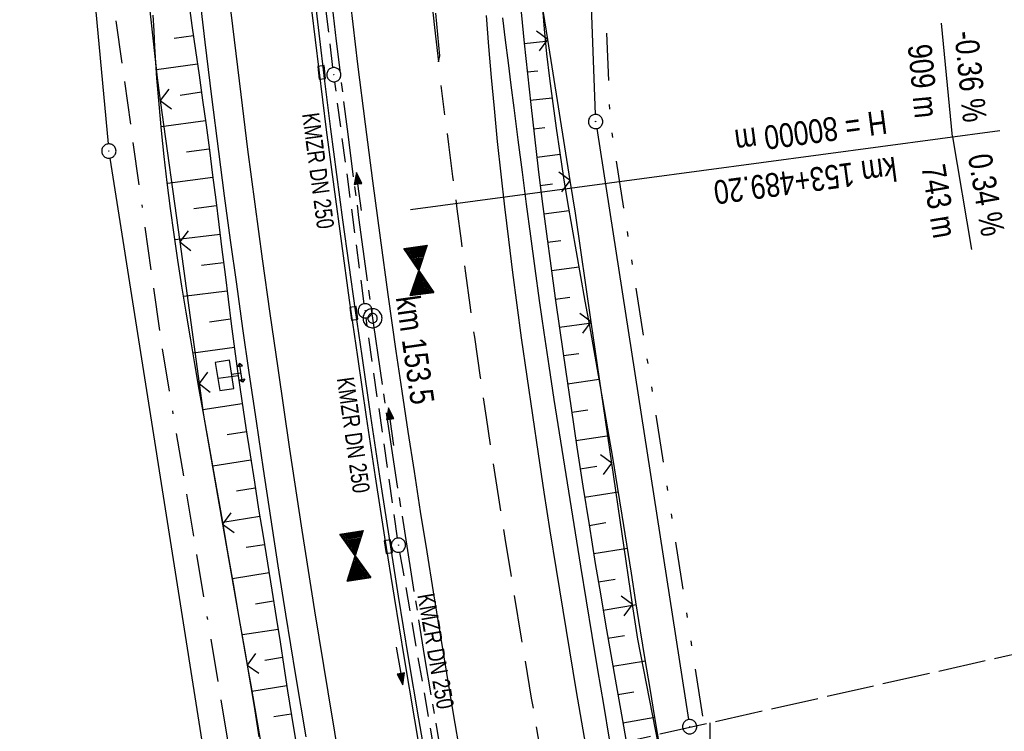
# Model space of a CAD drawing. Extents: x 510526 to 513920, y 467229 to 478797.
# Tile 123 of 256: x 510828 to 510931, y 471911 to 471986. Entities that reach past the tile are written whole.
import ezdxf

# ---------------------------------------------------------------- set-up
doc = ezdxf.new("R2010")
doc.units = 0
doc.header["$LTSCALE"] = 10
doc.header["$MEASUREMENT"] = 0
for name, pattern in [('ACAD_ISO16W100', [73, 15, -6.5, 15, -6.5, 15, -7, 1, -7]), ('ACHSE', [5.5, 4, -0.5, 0.5, -0.5]), ('LT00', [0]), ('LT05', [0.7, 0.5, -0.2]), ('LT09', [0.54, 0.2, -0.1, 0.02, -0.1, 0.02, -0.1]), ('LT14', [0.6, 0.5, -0.1]), ('STRICHLINIE2', [0.375, 0.25, -0.125])]:
    doc.linetypes.add(name, pattern=pattern)
doc.layers.get('0').update_dxf_attribs({"linetype": 'LT00'})
for name, color, linetype in [('-AX-020', 250, 'ACHSE'), ('-GRA-20O', 20, 'LT00'), ('-Halt-Pfeil', 4, 'LT00'), ('-Haltung', 182, 'STRICHLINIE2'), ('-Haltungsbeschriftung', 182, 'LT00'), ('-HTP-20O', 11, 'LT00'), ('-HTP-20W', 11, 'LT00'), ('-ST-20-1', 250, 'LT00'), ('-ST-20-5', 250, 'LT00'), ('BAB-KABEL', 220, 'ACAD_ISO16W100'), ('DFK_AB_L', 21, 'LT00'), ('DFK_AB_P', 7, 'LT00'), ('GEMARKUNGSGRENZE', 3, 'LT09'), ('V94_AFBR_BAB', 250, 'LT00'), ('V94_BOESCH', 250, 'LT00'), ('V94_BOSCHUNG', 250, 'LT00'), ('V94_KA_PRUF', 182, 'LT00'), ('V94_LD_MARK', 250, 'LT00'), ('V94_LG_MARK', 250, 'LT05'), ('V94_RINNE', 182, 'LT00'), ('V94_SINKK', 182, 'LT00'), ('V94_STROM', 80, 'LT00'), ('V94_ZAUN', 40, 'LT00'), ('V95_RASTER', 250, 'LT00')]:
    doc.layers.add(name, color=color, linetype=linetype)
doc.layers.add('-BLATT_95-RAND', color=7, linetype='LT14', plot=False)
doc.styles.add('Arial Fett', font='txt', dxfattribs={"width": 0.8})
doc.styles.add('Beschrift', font='ARIAL.TTF')
doc.styles.add('Haltungsbeschriftung', font='ARIAL.TTF', dxfattribs={"width": 0.75})

# ---------------------------------------------------------------- blocks, each defined once
blk = doc.blocks.new('SYMB0003')
at = {"color": 0, "linetype": 'ByBlock'}
for p, q in [((-0.015712, 0), (0.010166, 0.012015)), ((0, -0.021257), (-0.015712, 0)), ((0.010166, 0.012015), (0, -0.021257))]:
    blk.add_line(p, q, dxfattribs=at)
for points in [[(-0.031395, 0.499013), (-0.093691, 0.491144), (-0.154509, 0.475528), (-0.21289, 0.452414), (-0.267913, 0.422164), (-0.318712, 0.385257), (-0.364484, 0.342274), (-0.404509, 0.293893), (-0.438154, 0.240877), (-0.464888, 0.184062), (-0.484292, 0.124345), (-0.496058, 0.062667), (-0.5, 0)], [(-0.5, 0), (-0.496058, -0.062667), (-0.484292, -0.124345), (-0.464888, -0.184062), (-0.438154, -0.240877), (-0.404509, -0.293893), (-0.364485, -0.342274), (-0.318712, -0.385257), (-0.267914, -0.422164), (-0.21289, -0.452414), (-0.154509, -0.475529), (-0.093691, -0.491144), (-0.031395, -0.499014), (0.031395, -0.499014)], [(0.5, 0), (0.496057, 0.062667), (0.484292, 0.124345), (0.464888, 0.184062), (0.438153, 0.240877), (0.404509, 0.293893), (0.364484, 0.342274), (0.318712, 0.385257), (0.267913, 0.422164), (0.21289, 0.452414), (0.154509, 0.475528), (0.093691, 0.491144), (0.031395, 0.499013), (-0.031395, 0.499013)], [(0.031395, -0.499014), (0.093691, -0.491144), (0.154509, -0.475529), (0.21289, -0.452414), (0.267914, -0.422164), (0.318712, -0.385257), (0.364485, -0.342274), (0.404509, -0.293893), (0.438154, -0.240877), (0.464889, -0.184062), (0.484292, -0.124345), (0.496058, -0.062667), (0.5, 0)]]:
    blk.add_lwpolyline(points, dxfattribs=at)
blk = doc.blocks.new('SYMB0002')
at = {"color": 0, "linetype": 'ByBlock'}
for points in [[(-0.031395, 0.499013), (-0.093691, 0.491144), (-0.154509, 0.475528), (-0.21289, 0.452414), (-0.267913, 0.422164), (-0.318712, 0.385257), (-0.364484, 0.342274), (-0.404509, 0.293893), (-0.438154, 0.240877), (-0.464888, 0.184062), (-0.484292, 0.124345), (-0.496058, 0.062667), (-0.5, 0)], [(-0.5, 0), (-0.496058, -0.062667), (-0.484292, -0.124345), (-0.464888, -0.184062), (-0.438154, -0.240877), (-0.404509, -0.293893), (-0.364485, -0.342274), (-0.318712, -0.385257), (-0.267914, -0.422164), (-0.21289, -0.452414), (-0.154509, -0.475529), (-0.093691, -0.491144), (-0.031395, -0.499014), (0.031395, -0.499014)], [(0.5, 0), (0.496057, 0.062667), (0.484292, 0.124345), (0.464888, 0.184062), (0.438153, 0.240877), (0.404509, 0.293893), (0.364484, 0.342274), (0.318712, 0.385257), (0.267913, 0.422164), (0.21289, 0.452414), (0.154509, 0.475528), (0.093691, 0.491144), (0.031395, 0.499013), (-0.031395, 0.499013)], [(0.031395, -0.499014), (0.093691, -0.491144), (0.154509, -0.475529), (0.21289, -0.452414), (0.267914, -0.422164), (0.318712, -0.385257), (0.364485, -0.342274), (0.404509, -0.293893), (0.438154, -0.240877), (0.464889, -0.184062), (0.484292, -0.124345), (0.496058, -0.062667), (0.5, 0)]]:
    blk.add_lwpolyline(points, dxfattribs=at)
blk = doc.blocks.new('SYMB0702')
at = {"color": 0, "linetype": 'ByBlock'}
for p, q in [((0.1, 0.175), (-0.1, 0.175)), ((0, 0.075), (0, 0.175)), ((0.071716, 0.203284), (0.071716, 0.146716))]:
    blk.add_line(p, q, dxfattribs=at)
for points in [[(-0.071716, 0.203284), (-0.1, 0.175), (-0.071716, 0.146716), (-0.071716, 0.203284)], [(0.071716, 0.203284), (0.1, 0.175), (0.071716, 0.146716)], [(0.15, 0.075), (-0.15, 0.075), (-0.15, -0.075), (0.15, -0.075), (0.15, 0.075)]]:
    blk.add_lwpolyline(points, dxfattribs=at)
blk = doc.blocks.new('SYMB0024')
at = {"color": 0, "linetype": 'ByBlock'}
for p, q in [((-0.5, 0.5), (0, 0)), ((0, 0), (0.5, 0.5))]:
    blk.add_line(p, q, dxfattribs=at)
blk = doc.blocks.new('SYMB0652')
at = {"color": 0, "linetype": 'ByBlock'}
blk.add_lwpolyline([(-0.15, -0.075), (0.15, -0.075), (0.15, 0.075), (-0.15, 0.075), (-0.15, -0.075)], dxfattribs=at)
blk = doc.blocks.new('SYMB0072')
at = {"color": 0, "linetype": 'ByBlock'}
for p, q in [((-0.5, -0.25), (-0.5, 0.25)), ((-0.5, 0.25), (0, 0)), ((-0.5, -0.25), (-0.5, 0.25)), ((-0.48, -0.24), (-0.48, 0.24)), ((-0.46, -0.23), (-0.46, 0.23)), ((-0.44, -0.22), (-0.44, 0.22)), ((-0.42, -0.21), (-0.42, 0.21)), ((0.42, -0.21), (0.42, 0.21)), ((0.44, -0.22), (0.44, 0.22)), ((0.46, -0.23), (0.46, 0.23)), ((0.48, -0.24), (0.48, 0.24)), ((0.5, -0.25), (0.5, 0.25)), ((0, 0), (-0.5, -0.25)), ((-0.4, -0.2), (-0.4, 0.2)), ((-0.38, -0.19), (-0.38, 0.19)), ((-0.36, -0.18), (-0.36, 0.18)), ((-0.34, -0.17), (-0.34, 0.17)), ((-0.32, -0.16), (-0.32, 0.16)), ((-0.3, -0.15), (-0.3, 0.15)), ((-0.28, -0.14), (-0.28, 0.14)), ((-0.26, -0.13), (-0.26, 0.13)), ((-0.24, -0.12), (-0.24, 0.12)), ((-0.22, -0.11), (-0.22, 0.11)), ((-0.2, -0.1), (-0.2, 0.1)), ((-0.18, -0.09), (-0.18, 0.09)), ((-0.16, -0.08), (-0.16, 0.08)), ((-0.14, -0.07), (-0.14, 0.07)), ((-0.12, -0.06), (-0.12, 0.06)), ((-0.1, -0.05), (-0.1, 0.05)), ((-0.08, -0.04), (-0.08, 0.04)), ((-0.06, -0.03), (-0.06, 0.03)), ((-0.04, -0.02), (-0.04, 0.02)), ((-0.02, -0.01), (-0.02, 0.01)), ((0.02, -0.01), (0.02, 0.01)), ((0.04, -0.02), (0.04, 0.02)), ((0.06, -0.03), (0.06, 0.03)), ((0.08, -0.04), (0.08, 0.04)), ((0.1, -0.05), (0.1, 0.05)), ((0.12, -0.06), (0.12, 0.06)), ((0.14, -0.07), (0.14, 0.07)), ((0.16, -0.08), (0.16, 0.08)), ((0.18, -0.09), (0.18, 0.09)), ((0.2, -0.1), (0.2, 0.1)), ((0.22, -0.11), (0.22, 0.11)), ((0.24, -0.12), (0.24, 0.12)), ((0.26, -0.13), (0.26, 0.13)), ((0.28, -0.14), (0.28, 0.14)), ((0.3, -0.15), (0.3, 0.15)), ((0.32, -0.16), (0.32, 0.16)), ((0.34, -0.17), (0.34, 0.17)), ((0.36, -0.18), (0.36, 0.18)), ((0.38, -0.19), (0.38, 0.19)), ((0.4, -0.2), (0.4, 0.2))]:
    blk.add_line(p, q, dxfattribs=at)
blk.add_lwpolyline([(0, 0), (0.5, 0.25), (0.5, -0.25), (0, 0)], dxfattribs=at)
blk = doc.blocks.new('SYMB0070')
at = {"color": 0, "linetype": 'ByBlock'}
for p, q in [((-0.5, 0), (0.2, 0)), ((0.5, 0), (0.2, 0.1)), ((0.2, 0.1), (0.2, 0)), ((0.468, 0), (0.21, 0.086)), ((0.21, 0.086), (0.21, -0.086)), ((0.21, -0.086), (0.468, 0)), ((0.22, -0.072), (0.437, 0)), ((0.23, -0.058), (0.405, 0)), ((0.24, -0.045), (0.374, 0)), ((0.342, 0), (0.25, 0.031)), ((0.25, 0.031), (0.25, -0.031)), ((0.25, -0.031), (0.342, 0)), ((0.26, -0.017), (0.31, 0)), ((0.27, -0.003), (0.279, 0))]:
    blk.add_line(p, q, dxfattribs=at)
for points in [[(0.2, 0), (0.2, -0.1), (0.5, 0)], [(0.437, 0), (0.22, 0.072), (0.22, -0.072)], [(0.405, 0), (0.23, 0.058), (0.23, -0.058)], [(0.374, 0), (0.24, 0.045), (0.24, -0.045)], [(0.31, 0), (0.26, 0.017), (0.26, -0.017)], [(0.279, 0), (0.27, 0.003), (0.27, -0.003)]]:
    blk.add_lwpolyline(points, dxfattribs=at)

msp = doc.modelspace()

# ---------------------------------------------------------------- linework, layer by layer
at = {"layer": '-AX-020', "ltscale": 0.2, "flags": 128}
msp.add_lwpolyline([(513881.72, 478796.97), (513877.87, 478787.35), (513870.37, 478768.8), (513862.79, 478750.28), (513855.14, 478731.79), (513847.41, 478713.32), (513839.61, 478694.89), (513831.74, 478676.49), (513823.79, 478658.13), (513815.77, 478639.79), (513807.68, 478621.49), (513799.51, 478603.22), (513791.27, 478584.98), (513782.96, 478566.77), (513774.58, 478548.6), (513766.12, 478530.46), (513757.59, 478512.36), (513748.99, 478494.29), (513740.31, 478476.25), (513731.57, 478458.25), (513722.75, 478440.29), (513713.86, 478422.36), (513704.9, 478404.46), (513695.86, 478386.6), (513686.76, 478368.78), (513677.58, 478351), (513668.34, 478333.25), (513659.02, 478315.54), (513649.63, 478297.86), (513640.17, 478280.23), (513630.64, 478262.63), (513621.04, 478245.07), (513611.37, 478227.54), (513601.63, 478210.06), (513591.82, 478192.62), (513586.74, 478183.65), (513576.83, 478166.26), (513566.85, 478148.92), (513556.8, 478131.61), (513546.69, 478114.34), (513536.51, 478097.1), (513526.28, 478079.91), (513515.99, 478062.74), (513505.64, 478045.61), (513495.23, 478028.52), (513484.78, 478011.45), (513474.27, 477994.42), (513463.71, 477977.42), (513453.11, 477960.45), (513442.46, 477943.5), (513431.76, 477926.59), (513421.03, 477909.7), (513410.25, 477892.84), (513399.43, 477876), (513388.58, 477859.18), (513377.69, 477842.39), (513366.77, 477825.62), (513355.82, 477808.87), (513344.83, 477792.14), (513333.82, 477775.43), (513322.78, 477758.74), (513311.72, 477742.06), (513300.63, 477725.4), (513289.52, 477708.75), (513278.39, 477692.12), (513267.24, 477675.5), (513256.08, 477658.89), (513244.9, 477642.29), (513233.71, 477625.7), (513222.5, 477609.12), (513211.29, 477592.54), (513200.07, 477575.97), (513188.84, 477559.41), (513177.6, 477542.84), (513166.37, 477526.28), (513154.8, 477509.24), (513142.5, 477491.11), (513130.2, 477472.99), (513117.9, 477454.86), (513105.61, 477436.73), (513093.33, 477418.59), (513081.06, 477400.44), (513068.81, 477382.28), (513056.57, 477364.12), (513044.34, 477345.94), (513032.14, 477327.75), (513019.96, 477309.55), (513007.8, 477291.33), (512995.67, 477273.09), (512983.57, 477254.83), (512971.49, 477236.55), (512959.45, 477218.25), (512947.45, 477199.93), (512935.48, 477181.58), (512923.55, 477163.21), (512911.66, 477144.81), (512899.82, 477126.38), (512888.03, 477107.93), (512876.28, 477089.44), (512864.58, 477070.92), (512852.94, 477052.36), (512841.35, 477033.77), (512829.82, 477015.15), (512818.35, 476996.49), (512806.94, 476977.79), (512795.6, 476959.05), (512789.64, 476949.14), (512778.41, 476930.34), (512767.24, 476911.5), (512756.13, 476892.61), (512745.1, 476873.69), (512734.14, 476854.72), (512723.25, 476835.72), (512712.42, 476816.68), (512701.67, 476797.59), (512690.98, 476778.47), (512680.37, 476759.31), (512669.82, 476740.11), (512659.35, 476720.87), (512648.95, 476701.6), (512638.61, 476682.28), (512628.35, 476662.93), (512618.16, 476643.54), (512608.04, 476624.11), (512597.99, 476604.65), (512588.01, 476585.15), (512578.1, 476565.61), (512568.26, 476546.04), (512558.5, 476526.43), (512548.8, 476506.79), (512539.18, 476487.11), (512529.63, 476467.4), (512520.15, 476447.65), (512510.75, 476427.87), (512501.42, 476408.05), (512492.16, 476388.2), (512482.97, 476368.31), (512473.85, 476348.4), (512464.81, 476328.44), (512455.84, 476308.46), (512446.94, 476288.44), (512438.12, 476268.39), (512429.37, 476248.31), (512420.69, 476228.2), (512412.09, 476208.05), (512403.56, 476187.88), (512395.11, 476167.67), (512386.72, 476147.43), (512378.42, 476127.17), (512370.18, 476106.87), (512362.02, 476086.54), (512353.94, 476066.18), (512345.92, 476045.79), (512337.99, 476025.38), (512330.13, 476004.93), (512322.34, 475984.46), (512314.63, 475963.96), (512306.99, 475943.43), (512299.43, 475922.87), (512291.94, 475902.28), (512284.53, 475881.67), (512277.19, 475861.03), (512269.93, 475840.36), (512262.74, 475819.67), (512255.63, 475798.95), (512248.6, 475778.21), (512241.64, 475757.44), (512234.76, 475736.64), (512227.95, 475715.82), (512221.22, 475694.97), (512214.57, 475674.11), (512207.99, 475653.21), (512201.49, 475632.29), (512200.13, 475627.89), (512194.28, 475608.79), (512188.5, 475589.67), (512182.78, 475570.54), (512177.14, 475551.38), (512171.56, 475532.2), (512166.05, 475513.01), (512160.62, 475493.79), (512155.26, 475474.55), (512149.97, 475455.29), (512148.09, 475448.36), (512142.91, 475429.07), (512137.8, 475409.77), (512132.78, 475390.44), (512127.83, 475371.09), (512122.96, 475351.72), (512118.16, 475332.33), (512113.45, 475312.92), (512108.81, 475293.5), (512104.25, 475274.06), (512099.76, 475254.59), (512095.36, 475235.11), (512091.03, 475215.62), (512086.78, 475196.1), (512082.61, 475176.57), (512078.52, 475157.02), (512074.51, 475137.46), (512070.57, 475117.88), (512066.72, 475098.28), (512063.24, 475080.25), (512059.53, 475060.62), (512055.9, 475040.98), (512052.34, 475021.33), (512048.86, 475001.67), (512045.44, 474981.99), (512042.08, 474962.3), (512038.79, 474942.6), (512035.56, 474922.89), (512032.39, 474903.18), (512029.27, 474883.45), (512026.2, 474863.71), (512023.18, 474843.97), (512020.21, 474824.22), (512017.28, 474804.47), (512014.39, 474784.7), (512011.54, 474764.94), (512008.73, 474745.16), (512005.95, 474725.39), (512003.2, 474705.61), (512000.47, 474685.82), (511997.78, 474666.03), (511995.1, 474646.24), (511992.44, 474626.45), (511989.8, 474606.65), (511987.17, 474586.85), (511984.55, 474567.05), (511981.94, 474547.25), (511979.34, 474527.45), (511976.74, 474507.69), (511975.13, 474495.38), (511973.48, 474482.82), (511971.82, 474470.25), (511970.17, 474457.69), (511968.51, 474445.13), (511966.84, 474432.57), (511965.15, 474420.02), (511963.46, 474407.46), (511961.75, 474394.91), (511960.03, 474382.35), (511958.28, 474369.81), (511956.52, 474357.26), (511954.73, 474344.72), (511952.92, 474332.18), (511951.08, 474319.64), (511949.21, 474307.11), (511947.31, 474294.58), (511945.38, 474282.06), (511943.41, 474269.55), (511941.4, 474257.04), (511939.35, 474244.53), (511937.27, 474232.04), (511935.14, 474219.55), (511932.96, 474207.07), (511930.74, 474194.59), (511928.46, 474182.13), (511926.14, 474169.68), (511923.76, 474157.23), (511921.32, 474144.8), (511918.83, 474132.38), (511916.28, 474119.97), (511913.66, 474107.57), (511910.98, 474095.19), (511908.24, 474082.82), (511905.43, 474070.46), (511902.54, 474058.13), (511899.59, 474045.81), (511896.56, 474033.5), (511893.47, 474021.26), (511890.29, 474009), (511887.03, 473996.75), (511883.7, 473984.53), (511880.29, 473972.33), (511876.8, 473960.15), (511873.23, 473947.99), (511869.59, 473935.86), (511865.87, 473923.74), (511862.08, 473911.66), (511858.21, 473899.59), (511854.26, 473887.55), (511850.24, 473875.54), (511846.14, 473863.55), (511841.96, 473851.59), (511837.71, 473839.65), (511833.39, 473827.75), (511828.99, 473815.86), (511824.51, 473804.01), (511819.96, 473792.19), (511815.33, 473780.39), (511810.64, 473768.63), (511805.86, 473756.89), (511801.02, 473745.18), (511796.09, 473733.51), (511791.1, 473721.87), (511786.03, 473710.25), (511780.89, 473698.68), (511775.67, 473687.13), (511770.39, 473675.61), (511765.03, 473664.13), (511759.6, 473652.69), (511754.09, 473641.28), (511748.51, 473629.9), (511742.87, 473618.56), (511737.15, 473607.25), (511731.36, 473595.99), (511725.49, 473584.75), (511719.56, 473573.56), (511713.56, 473562.4), (511707.48, 473551.28), (511701.34, 473540.2), (511695.13, 473529.16), (511688.84, 473518.16), (511682.49, 473507.2), (511676.07, 473496.28), (511669.58, 473485.39), (511663.02, 473474.55), (511656.39, 473463.76), (511649.7, 473453), (511642.94, 473442.29), (511636.1, 473431.62), (511629.21, 473420.99), (511622.24, 473410.41), (511615.21, 473399.87), (511608.11, 473389.37), (511600.95, 473378.92), (511593.72, 473368.52), (511586.42, 473358.16), (511579.06, 473347.85), (511571.64, 473337.58), (511564.15, 473327.36), (511556.59, 473317.19), (511548.97, 473307.07), (511541.29, 473297), (511533.54, 473286.97), (511525.74, 473276.99), (511517.86, 473267.07), (511509.93, 473257.19), (511501.93, 473247.36), (511493.87, 473237.58), (511485.75, 473227.86), (511477.57, 473218.19), (511475.55, 473215.81), (511467.29, 473206.2), (511458.98, 473196.64), (511450.61, 473187.13), (511442.18, 473177.67), (511433.71, 473168.25), (511425.19, 473158.87), (511416.62, 473149.54), (511408.01, 473140.24), (511399.37, 473130.98), (511390.68, 473121.76), (511381.96, 473112.57), (511373.2, 473103.41), (511364.42, 473094.28), (511355.61, 473085.17), (511346.77, 473076.1), (511337.91, 473067.04), (511329.03, 473058), (511320.13, 473048.99), (511311.22, 473039.98), (511302.29, 473031), (511293.34, 473022.02), (511284.39, 473013.05), (511275.44, 473004.09), (511266.47, 472995.14), (511255.91, 472984.59), (511236.79, 472965.5), (511230.18, 472958.9), (511223.57, 472952.29), (511216.96, 472945.68), (511210.37, 472939.06), (511203.78, 472932.43), (511197.22, 472925.79), (511190.66, 472919.13), (511184.13, 472912.44), (511177.62, 472905.74), (511171.14, 472899.01), (511164.68, 472892.25), (511158.26, 472885.46), (511151.88, 472878.64), (511145.53, 472871.79), (511139.22, 472864.89), (511132.96, 472857.96), (511126.75, 472850.98), (511120.58, 472843.95), (511114.48, 472836.88), (511109.32, 472830.82), (511103.32, 472823.65), (511097.39, 472816.44), (511091.51, 472809.17), (511085.7, 472801.85), (511079.95, 472794.49), (511074.26, 472787.07), (511068.64, 472779.61), (511063.08, 472772.1), (511057.59, 472764.54), (511052.16, 472756.93), (511046.8, 472749.28), (511041.5, 472741.58), (511036.27, 472733.84), (511031.1, 472726.05), (511026.01, 472718.22), (511020.98, 472710.35), (511016.01, 472702.43), (511011.12, 472694.47), (511006.29, 472686.47), (511001.53, 472678.43), (510996.84, 472670.35), (510992.22, 472662.22), (510987.67, 472654.06), (510983.19, 472645.86), (510978.78, 472637.62), (510974.44, 472629.35), (510970.17, 472621.04), (510965.98, 472612.69), (510961.85, 472604.3), (510957.8, 472595.88), (510953.82, 472587.43), (510949.91, 472578.94), (510946.07, 472570.42), (510942.31, 472561.87), (510938.62, 472553.28), (510935.01, 472544.67), (510931.46, 472536.02), (510928, 472527.34), (510924.6, 472518.64), (510921.29, 472509.9), (510918.04, 472501.14), (510914.87, 472492.35), (510911.78, 472483.53), (510908.76, 472474.69), (510905.82, 472465.82), (510902.96, 472456.92), (510900.17, 472448), (510897.45, 472439.06), (510894.82, 472430.1), (510892.26, 472421.11), (510889.78, 472412.1), (510887.37, 472403.07), (510885.04, 472394.02), (510882.79, 472384.95), (510880.62, 472375.87), (510878.53, 472366.76), (510876.51, 472357.64), (510874.57, 472348.49), (510872.71, 472339.34), (510870.93, 472330.16), (510869.23, 472320.98), (510867.6, 472311.77), (510866.06, 472302.56), (510864.59, 472293.33), (510863.2, 472284.09), (510861.89, 472274.84), (510860.67, 472265.57), (510859.52, 472256.3), (510858.45, 472247.02), (510857.45, 472237.73), (510856.54, 472228.43), (510855.71, 472219.12), (510854.96, 472209.81), (510854.29, 472200.49), (510853.7, 472191.16), (510853.18, 472181.83), (510852.75, 472172.5), (510852.4, 472163.16), (510852.13, 472153.82), (510851.93, 472144.48), (510851.82, 472135.13), (510851.79, 472125.79), (510851.84, 472116.44), (510851.96, 472107.1), (510852.01, 472104.71), (510852.24, 472095.37), (510852.54, 472086.03), (510852.93, 472076.69), (510853.39, 472067.36), (510853.92, 472058.03), (510854.53, 472048.71), (510855.21, 472039.39), (510855.96, 472030.07), (510856.78, 472020.77), (510857.67, 472011.46), (510858.63, 472002.17), (510859.65, 471992.88), (510860.73, 471983.6), (510861.88, 471974.33), (510863.09, 471965.06), (510864.36, 471955.8), (510865.69, 471946.55), (510867.08, 471937.31), (510868.53, 471928.08), (510870.02, 471918.86), (510871.58, 471909.64), (510873.18, 471900.44), (510874.84, 471891.24), (510876.54, 471882.05), (510878.3, 471872.88), (510880.1, 471863.71), (510881.95, 471854.55), (510883.84, 471845.4), (510885.78, 471836.26), (510887.76, 471827.12), (510889.78, 471818), (510891.83, 471808.88), (510893.93, 471799.78), (510896.06, 471790.68), (510898.23, 471781.59), (510900.44, 471772.51), (510902.67, 471763.44), (510904.94, 471754.37), (510907.24, 471745.32), (510909.57, 471736.27), (510911.93, 471727.22), (510914.31, 471718.19), (510916.72, 471709.16), (510919.15, 471700.14), (510921.61, 471691.12), (510924.09, 471682.11), (510926.59, 471673.11), (510929.1, 471664.11), (510931.64, 471655.12), (510934.19, 471646.13), (510936.76, 471637.14), (510939.34, 471628.16), (510941.94, 471619.19), (510944.55, 471610.22), (510947.17, 471601.25), (510949.8, 471592.28), (510952.43, 471583.31), (510955.08, 471574.35), (510957.73, 471565.39), (510960.38, 471556.43), (510963.04, 471547.47), (510967.7, 471531.77), (510970.25, 471523.2), (510975.26, 471506.32), (510980.27, 471489.44), (510985.27, 471472.57), (510990.27, 471455.68), (510995.25, 471438.8), (511000.21, 471421.91), (511005.16, 471405.01), (511010.09, 471388.11), (511014.99, 471371.2), (511019.86, 471354.28), (511024.7, 471337.36), (511029.51, 471320.42), (511034.28, 471303.47), (511039.01, 471286.52), (511043.7, 471269.55), (511048.34, 471252.56), (511052.93, 471235.57), (511057.46, 471218.56), (511061.95, 471201.53), (511066.37, 471184.49), (511070.73, 471167.43), (511075.02, 471150.36), (511079.24, 471133.27), (511083.39, 471116.16), (511086.57, 471102.84), (511090.59, 471085.7), (511094.53, 471068.54), (511098.39, 471051.37), (511102.17, 471034.17), (511105.87, 471016.96), (511109.5, 470999.73), (511113.05, 470982.49), (511116.52, 470965.23), (511119.91, 470947.95), (511123.22, 470930.66), (511126.45, 470913.36), (511129.61, 470896.04), (511132.69, 470878.7), (511135.68, 470861.35), (511138.6, 470843.99), (511141.44, 470826.62), (511144.2, 470809.23), (511146.88, 470791.83), (511149.49, 470774.42), (511152.01, 470757), (511154.45, 470739.56), (511156.82, 470722.12), (511159.1, 470704.66), (511161.31, 470687.19), (511163.44, 470669.72), (511165.49, 470652.23), (511165.64, 470650.9), (511167.87, 470631.02), (511170.03, 470611.14), (511172.1, 470591.25), (511174.1, 470571.35), (511176.01, 470551.44), (511177.85, 470531.52), (511179.53, 470512.55), (511180.88, 470496.34), (511182.16, 470480.14), (511183.36, 470463.92), (511184.48, 470447.7), (511185.52, 470431.48), (511186.48, 470415.25), (511187.36, 470399.01), (511188.16, 470382.77), (511188.88, 470366.53), (511189.52, 470350.29), (511190.08, 470334.04), (511190.56, 470317.79), (511190.96, 470301.53), (511191.28, 470285.28), (511191.52, 470269.02), (511191.68, 470252.76), (511191.76, 470236.51), (511191.77, 470220.25), (511191.69, 470203.99), (511191.53, 470187.73), (511191.29, 470171.47), (511191.24, 470169.01), (511190.91, 470152.75), (511190.5, 470136.5), (511190.02, 470120.25), (511189.47, 470104), (511188.85, 470087.75), (511188.17, 470071.51), (511187.43, 470055.27), (511186.63, 470039.03), (511185.78, 470022.79), (511184.88, 470006.56), (511183.93, 469990.33), (511182.94, 469974.1), (511181.91, 469957.87), (511180.85, 469941.65), (511179.74, 469925.43), (511178.61, 469909.21), (511177.46, 469892.99), (511176.28, 469876.78), (511175.08, 469860.56), (511173.86, 469844.35), (511172.63, 469828.14), (511171.39, 469811.93), (511170.14, 469795.72), (511168.85, 469778.99), (511030.96, 467993.35), (511029.42, 467973.41), (511027.88, 467953.47), (511026.35, 467933.52), (511024.83, 467913.58), (511023.32, 467893.64), (511021.83, 467873.7), (511020.35, 467853.75), (511018.9, 467833.8), (511017.47, 467813.85), (511016.06, 467793.9), (511014.69, 467773.95), (511013.35, 467754), (511012.05, 467734.04), (511010.78, 467714.08), (511009.56, 467694.12), (511008.38, 467674.15), (511007.25, 467654.18), (511006.18, 467634.21), (511005.15, 467614.24), (511004.19, 467594.26), (511003.28, 467574.28), (511002.44, 467554.3), (511001.67, 467534.31), (511000.96, 467514.33), (511000.33, 467494.34), (510999.77, 467474.34), (510999.56, 467465.71), (510999.11, 467445.71), (510998.75, 467425.72), (510998.46, 467405.72), (510998.26, 467385.72), (510998.14, 467365.72), (510998.09, 467345.72), (510998.13, 467325.72), (510998.24, 467305.72), (510998.44, 467285.72), (510998.71, 467265.72), (510999.07, 467245.73), (510999.43, 467229.16)], dxfattribs=at)
at = {"layer": '-BLATT_95-RAND'}
msp.add_lwpolyline([(510736.69, 471875.13), (510940.32, 470972.83), (511220.28, 471036.01), (511016.64, 471938.32), (510736.69, 471875.13)], dxfattribs=at)
at = {"layer": '-GRA-20O'}
for p, q in [((510925.42, 471973.54), (510924.25, 471985.49)), ((510892.81, 471969.17), (510930.38, 471974.2)), ((510925.42, 471973.54), (510927.42, 471961.7)), ((510868.53, 471965.92), (510892.81, 471969.17))]:
    msp.add_line(p, q, dxfattribs=at)
for start, end in [(7.6254, 187.6254), (187.6254, 7.6254)]:
    msp.add_arc((510925.42, 471973.54), 0, start, end, dxfattribs=at)
at = {"layer": '-Haltung'}
for p, q in [((510860.4, 471980.81), (510857.59, 472004.2)), ((510863.68, 471956.02), (510860.59, 471979.33)), ((510867.16, 471931.4), (510863.88, 471954.53)), ((510867.39, 471929.92), (510871.45, 471906.6))]:
    msp.add_line(p, q, dxfattribs=at)
at = {"layer": 'BAB-KABEL', "ltscale": 0.03, "flags": 128}
msp.add_lwpolyline([(513339.84, 477816.32), (513312.27, 477774.65), (513284.67, 477733), (513252.5, 477694.41), (513223.88, 477653.5), (513195.8, 477612.12), (513167.63, 477570.87), (513139.88, 477529.3), (513111.79, 477487.92), (513083.81, 477446.45), (513055.84, 477404.98), (513022.49, 477355.03), (513000.51, 477321.52), (512973.12, 477279.62), (512945.42, 477237.87), (512917.58, 477196.22), (512879.16, 477137.5), (512858.34, 477103.22), (512837.39, 477068.95), (512811.45, 477026.06), (512784.2, 476983.9), (512756.65, 476941.56), (512731.12, 476898.63), (512706.39, 476854.96), (512681.95, 476811.1), (512658.87, 476770.39), (512633.74, 476723.05), (512609.82, 476678.97), (512586.03, 476634.72), (512574.46, 476609.04), (512565.77, 476584.24), (512545.21, 476542.92), (512523.45, 476497.74), (512501.77, 476452.47), (512480.25, 476407.17), (512458.85, 476361.79), (512438.56, 476315.94), (512418.18, 476270.12), (512378.72, 476177.83), (512359.89, 476131.36), (512341.35, 476084.78), (512322.58, 476038.31), (512304.82, 475991.34), (512287.68, 475944.24), (512270.28, 475897.17), (512254.12, 475849.7), (512237.77, 475802.28), (512221.53, 475754.82), (512205.86, 475707.19), (512190.78, 475659.38), (512175.78, 475611.52), (512161.52, 475563.42), (512145.69, 475515.8), (512137.73, 475496.07), (512130.63, 475467.92), (512119.03, 475418.91), (512105.58, 475370.55), (512100.73, 475351.1), (512084.18, 475320.51), (512082.62, 475318.67), (512071.99, 475296.24), (512062.06, 475264.37), (512059.32, 475232.9), (512061.87, 475193.18), (512054.82, 475143.1), (512045.69, 475099.99), (512036.29, 475050.9), (512027.27, 475001.72), (512018.22, 474952.55), (512008.9, 474903.42), (512000.14, 474854.23), (511992.36, 474804.85), (511985.27, 474755.37), (511977.39, 474700.85), (511969.41, 474646.42), (511966.53, 474615.2), (511972.8, 474604.79), (511970.05, 474596.16), (511959.57, 474586.37), (511941.91, 474517.48), (511936.85, 474477.77), (511926.66, 474399.73), (511919.97, 474355.38), (511910.09, 474296.61), (511899.45, 474238.13), (511883.78, 474152.68), (511870.29, 474094), (511857.13, 474053.88), (511852.78, 474012.45), (511853.17, 473966.86), (511852.49, 473957.15), (511851.31, 473949.66), (511841.69, 473942.06), (511825.82, 473895.23), (511826.65, 473894.12), (511810.9, 473851.95), (511793.57, 473805.03), (511775.28, 473758.36), (511755.12, 473712.47), (511734.05, 473667.01), (511712.23, 473621.97), (511689.5, 473577.27), (511665.16, 473533.5), (511639.85, 473490.24), (511612.91, 473448.14), (511601.59, 473431.81), (511558.05, 473366.07), (511514.89, 473306.01), (511484.06, 473267.45), (511450.63, 473224.7), (511393.07, 473164.53), (511363.02, 473132.87), (511308.52, 473076.45), (511275.57, 473040.36), (511243.01, 473009.33), (511235.22, 472986.05), (511231.03, 472981.06), (511075.99, 472813.11), (511070.24, 472807.3), (511057.8, 472797.51), (511038.03, 472769.96), (511010.69, 472730.53), (510983.88, 472687.19), (510959.58, 472643.76), (510934.3, 472604.33), (510904.8, 472574.33), (510913.91, 472558.29), (510911.7, 472550.67), (510911.23, 472549.24), (510895.97, 472514.71), (510882.66, 472477.92), (510872.4, 472460.75), (510857.5, 472432.35), (510836.1, 472381.12), (510836.28, 472368.89), (510832.94, 472355.97), (510830.18, 472332.03), (510848.22, 472325.54), (510838.51, 472271.42), (510831.97, 472215.43), (510830.7, 472169.39), (510828.83, 472118.66), (510829.08, 472067.62), (510833.95, 472011.74), (510842.44, 471951.44), (510849.98, 471906.34), (510856.18, 471866.27), (510867.23, 471812.82), (510879.85, 471762.88), (510891.51, 471713.81), (510903.79, 471665.07), (510916.06, 471616.28), (510929.64, 471568.08), (510950.96, 471501.37), (510971.61, 471429.82), (510974.35, 471422.76), (510989.55, 471366.87), (511004.5, 471314.2), (511016.36, 471270.84), (511026.28, 471232.42), (511039.24, 471184.15), (511056.6, 471116.88), (511065.91, 471078.27), (511077.6, 471030.01), (511089.22, 470981.62), (511098.91, 470932.89), (511107.16, 470884.03), (511116.15, 470835.04), (511125.08, 470786.06), (511133.15, 470736.97), (511137.3, 470706.32), (511129.89, 470689.71), (511129.54, 470684.61), (511132.44, 470671.58), (511143.11, 470670.95), (511145.78, 470638.26), (511151.08, 470588.89), (511155.98, 470539.42), (511159.51, 470489.78), (511162.63, 470440.14), (511165.94, 470390.62), (511167.84, 470340.94), (511167.81, 470291.24), (511167.77, 470272.42), (511169.19, 470243.96), (511168.97, 470223.34), (511163.73, 470203.87), (511151.46, 470170.12), (511152.4, 470145.76), (511161.63, 470107.32), (511162.26, 470078.65), (511157.08, 470021.39), (511153.97, 469975.78), (511150.23, 469924.11), (511146.61, 469878.37), (511141.04, 469826.73), (511133.85, 469745.04), (511131.82, 469700.02), (511128.93, 469655.17), (511125.19, 469595.29), (511130.66, 469554.69), (511130.4, 469544.67), (511121.69, 469477.4)], dxfattribs=at)
at = {"layer": 'DFK_AB_L'}
for p, q in [((510831.64, 472028.27), (510836.81, 471972.8)), ((510886.15, 472021.7), (510887.93, 471975.9)), ((510888.08, 471974.41), (510897.72, 471912.34)), ((510847.7, 471903.58), (510837, 471971.31))]:
    msp.add_line(p, q, dxfattribs=at)
at = {"layer": 'GEMARKUNGSGRENZE', "ltscale": 2.5, "flags": 128}
msp.add_lwpolyline([(511338.82, 472915.91), (511340.72, 472885.88), (511337.39, 472885.57), (511309.65, 472881.53), (511259.85, 472877.77), (511252.99, 472872.45), (511243.28, 472879.23), (511234.25, 472878.22), (511233.26, 472867.44), (511216.03, 472862.71), (511207.8, 472857.96), (511191.39, 472853.61), (511190.75, 472855.64), (511140.81, 472836.03), (511125.01, 472817.8), (511083.65, 472766.59), (511031.93, 472691.27), (510996.41, 472627.33), (510946.88, 472521.12), (510931.14, 472471.16), (510904.27, 472356.96), (510903.97, 472355.51), (510901.21, 472342.3), (510941.59, 472335.04), (510971, 472327.67), (510993.45, 472322.39), (511002.82, 472295.22), (510981.46, 472288.09), (510979.08, 472252.27), (510975.29, 472194.98), (510973.33, 472186.4), (510968.72, 472165.9), (510952.99, 472136.27), (510921.26, 472097.63), (510905.04, 472075.84), (510893.26, 472050.56), (510892, 472047.86), (510887.62, 472022.35), (510889.46, 471975.29), (510899.31, 471911.87), (510912.91, 471849.01), (510930.53, 471767.72), (510947.5, 471695.56), (510972.15, 471610.02), (510987.56, 471561.13), (510988.88, 471556.96), (510998.36, 471526.88), (511023.64, 471445.76), (511025.92, 471438.31), (511028.87, 471429.14), (511055.24, 471334.96), (511075.56, 471262.69), (511076.64, 471258.87), (511081.08, 471243.06), (511102.94, 471153.98), (511126.45, 471060.17), (511143.98, 470974.85), (511146.57, 470959.09), (511159.17, 470882.63), (511171.61, 470798.75), (511182.45, 470711.37), (511193.01, 470699.76), (511193.73, 470690.19), (511187.83, 470675.55), (511194.98, 470614.95), (511207.15, 470475.09), (511207.63, 470473.85), (511218.63, 470446.19), (511282.7, 470462.39), (511261.68, 470406.38), (511258.84, 470397.92), (511238.14, 470342.75), (511229.34, 470301.99), (511223.45, 470293.89), (511221.46, 470291.06), (511213.87, 470286.72), (511168.7, 470265.71), (511166.27, 470263.99)], dxfattribs=at)
at = {"layer": 'V94_AFBR_BAB'}
for points in [[(510873.78, 471908.68), (510873.05, 471912.95), (510872.34, 471917.22), (510871.64, 471921.49), (510870.94, 471925.76), (510870.27, 471929.97), (510869.6, 471934.18), (510868.94, 471938.39), (510868.3, 471942.6), (510867.66, 471946.82), (510867.04, 471951.03), (510866.19, 471956.99), (510865.37, 471962.95), (510864.57, 471968.91), (510863.8, 471974.88), (510863.02, 471981.17), (510862.27, 471987.47), (510861.55, 471993.77), (510860.85, 472000.07), (510859.83, 472009.94), (510858.89, 472019.82), (510858.02, 472029.7)], [(510857.58, 471910.54), (510856.51, 471916.98), (510855.46, 471923.42), (510854.66, 471928.49), (510853.88, 471933.55), (510853.11, 471938.63), (510852.36, 471943.7), (510851.62, 471948.78), (510850.95, 471953.42), (510850.3, 471958.06), (510849.65, 471962.7), (510849.03, 471967.35), (510848.42, 471971.99), (510847.69, 471977.73), (510846.99, 471983.47), (510846.32, 471989.21), (510845.66, 471994.96), (510845.04, 472000.71), (510844.55, 472005.34), (510844.07, 472009.97), (510843.62, 472014.6), (510843.18, 472019.23), (510842.75, 472023.87)], [(510889.43, 471910.3), (510888.81, 471913.93), (510888.2, 471917.56), (510887.6, 471921.19), (510887.01, 471924.82), (510886.41, 471928.45), (510885.84, 471931.95), (510885.28, 471935.45), (510884.72, 471938.96), (510884.16, 471942.46), (510883.62, 471945.97), (510883.09, 471949.48), (510882.57, 471952.99), (510882.09, 471956.36), (510881.63, 471959.73), (510881.17, 471963.1), (510880.72, 471966.47), (510880.28, 471969.84), (510879.84, 471973.21), (510879.41, 471976.59), (510879.11, 471978.95), (510878.81, 471981.32), (510878.51, 471983.68), (510878.23, 471986.05)]]:
    msp.add_lwpolyline(points, dxfattribs=at)
at = {"layer": 'V94_BOESCH'}
for points in [[(510845.22, 471987.85), (510845.59, 471985.23), (510845.97, 471982.62), (510846.34, 471980), (510846.71, 471977.38), (510847.08, 471974.76), (510847.43, 471972.14), (510847.77, 471969.53), (510848.1, 471966.93), (510848.42, 471964.32), (510848.75, 471961.71), (510849.07, 471959.1), (510849.39, 471956.49), (510849.73, 471953.89), (510850.07, 471951.28), (510850.43, 471948.68), (510850.83, 471945.83), (510851.26, 471942.98), (510851.7, 471940.14), (510852.15, 471937.29), (510852.6, 471934.45), (510853.07, 471931.6), (510853.53, 471928.76), (510853.99, 471925.92), (510854.44, 471923.07), (510854.85, 471920.5), (510855.25, 471917.93), (510855.64, 471915.35), (510856.04, 471912.78), (510856.45, 471910.21)], [(510894.75, 471909.27), (510894.18, 471912.58), (510893.67, 471915.61), (510893.17, 471918.64), (510892.68, 471921.67), (510892.2, 471924.7), (510891.72, 471927.73), (510891.23, 471930.76), (510890.75, 471933.8), (510890.26, 471936.83), (510889.76, 471939.86), (510889.25, 471942.89), (510888.73, 471945.92), (510888.28, 471948.51), (510887.81, 471951.1), (510887.35, 471953.7), (510886.88, 471956.29), (510886.41, 471958.88), (510885.95, 471961.47), (510885.5, 471964.06), (510885.06, 471966.66), (510884.63, 471969.25), (510884.23, 471971.85), (510883.85, 471974.45), (510883.49, 471977.05), (510883.16, 471979.65), (510882.86, 471982.25), (510882.6, 471984.86), (510882.38, 471987.47)], [(510852.66, 471910.54), (510852.22, 471913.26), (510851.77, 471915.98), (510851.18, 471919.52), (510850.57, 471923.06), (510849.96, 471926.6), (510849.34, 471930.14), (510848.72, 471933.68), (510848.09, 471937.22), (510847.46, 471940.76), (510846.84, 471944.3), (510846.36, 471947.01), (510845.9, 471949.72), (510845.43, 471952.43), (510844.98, 471955.14), (510844.55, 471957.86), (510844.13, 471960.58), (510843.73, 471963.3), (510843.36, 471966.02), (510843.01, 471968.75), (510842.69, 471971.48), (510842.4, 471974.22), (510842.15, 471976.96), (510841.93, 471979.71), (510841.82, 471981.36), (510841.72, 471983.01), (510841.62, 471984.66), (510841.52, 471986.31)], [(510880.16, 471986.62), (510880.47, 471983.39), (510880.8, 471980.16), (510881.15, 471976.94), (510881.54, 471973.54), (510881.95, 471970.15), (510882.37, 471966.76), (510882.81, 471963.37), (510883.26, 471959.98), (510883.73, 471956.59), (510884.2, 471953.21), (510884.79, 471949.12), (510885.38, 471945.04), (510886, 471940.95), (510886.62, 471936.87), (510887.27, 471932.8), (510887.93, 471928.72), (510888.47, 471925.54), (510889.01, 471922.36), (510889.56, 471919.19), (510890.12, 471916.01), (510890.68, 471912.83), (510891.24, 471909.66)]]:
    msp.add_lwpolyline(points, dxfattribs=at)
at = {"layer": 'V94_BOSCHUNG'}
for p, q in [((510845.75, 471984.16), (510843.72, 471983.86)), ((510880.47, 471983.36), (510882.73, 471983.59)), ((510846.17, 471981.19), (510841.87, 471980.57)), ((510880.78, 471980.37), (510881.91, 471980.49)), ((510846.6, 471978.22), (510844.35, 471977.89)), ((510881.1, 471977.38), (510883.41, 471977.64)), ((510847.01, 471975.23), (510842.37, 471974.59)), ((510881.44, 471974.39), (510882.63, 471974.53)), ((510847.42, 471972.25), (510845.04, 471971.93)), ((510881.8, 471971.41), (510884.25, 471971.71)), ((510847.8, 471969.27), (510843.02, 471968.64)), ((510882.16, 471968.43), (510883.44, 471968.59)), ((510848.18, 471966.28), (510845.79, 471965.98)), ((510882.54, 471965.45), (510885.2, 471965.79)), ((510848.55, 471963.29), (510843.82, 471962.72)), ((510882.93, 471962.47), (510884.32, 471962.65)), ((510848.92, 471960.32), (510846.59, 471960.03)), ((510883.33, 471959.49), (510886.23, 471959.89)), ((510849.29, 471957.35), (510844.72, 471956.77)), ((510883.74, 471956.51), (510885.25, 471956.72)), ((510849.66, 471954.38), (510847.43, 471954.09)), ((510884.16, 471953.54), (510887.29, 471953.98)), ((510850.05, 471951.42), (510845.71, 471950.83)), ((510884.58, 471950.57), (510886.2, 471950.8)), ((510850.46, 471948.46), (510848.34, 471948.16)), ((510885.01, 471947.6), (510888.35, 471948.08)), ((510850.88, 471945.5), (510846.74, 471944.89)), ((510885.45, 471944.62), (510887.16, 471944.88)), ((510851.33, 471942.55), (510849.29, 471942.24)), ((510885.89, 471941.64), (510889.37, 471942.18)), ((510851.78, 471939.59), (510847.78, 471938.96)), ((510886.34, 471938.68), (510888.1, 471938.95)), ((510852.25, 471936.63), (510850.28, 471936.32)), ((510886.81, 471935.71), (510890.35, 471936.26)), ((510852.73, 471933.67), (510848.83, 471933.05)), ((510887.28, 471932.74), (510889.05, 471933.03)), ((510853.21, 471930.71), (510851.28, 471930.4)), ((510887.76, 471929.77), (510891.3, 471930.35)), ((510853.69, 471927.74), (510849.87, 471927.14)), ((510888.25, 471926.81), (510890.01, 471927.1)), ((510854.17, 471924.78), (510852.28, 471924.48)), ((510888.75, 471923.85), (510892.24, 471924.44)), ((510854.64, 471921.82), (510850.89, 471921.23)), ((510889.26, 471920.89), (510890.99, 471921.18)), ((510855.1, 471918.86), (510853.25, 471918.56)), ((510889.78, 471917.94), (510893.19, 471918.51)), ((510855.56, 471915.89), (510851.88, 471915.31)), ((510890.3, 471914.97), (510891.99, 471915.27)), ((510856.02, 471912.93), (510854.19, 471912.64)), ((510890.82, 471912.01), (510894.18, 471912.61))]:
    msp.add_line(p, q, dxfattribs=at)
at = {"layer": 'V94_LD_MARK'}
for points in [[(510861.3, 471906.79), (510859.88, 471915.27), (510858.5, 471923.75), (510857.17, 471932.24), (510855.88, 471940.74), (510854.63, 471949.25), (510853.81, 471954.99), (510853.01, 471960.73), (510852.24, 471966.48), (510851.48, 471972.22), (510850.75, 471977.98), (510850.05, 471983.73), (510849.37, 471989.49), (510848.72, 471995.25), (510848.09, 472001.01), (510847.3, 472008.67), (510846.57, 472016.34), (510845.88, 472024.01)], [(510870.73, 471987.98), (510871.07, 471985.01), (510871.4, 471982.03), (510871.47, 471981.42), (510871.61, 471982.06), (510871.4, 471984.29), (510871.2, 471986.52)], [(510887.07, 471908.87), (510885.97, 471915.28), (510884.9, 471921.69), (510883.86, 471928.1), (510883.21, 471932.15), (510882.58, 471936.21), (510881.96, 471940.26), (510881.36, 471944.32), (510880.77, 471948.39), (510880.2, 471952.45), (510879.74, 471955.88), (510879.29, 471959.31), (510878.85, 471962.75), (510878.44, 471966.18), (510878.05, 471969.62), (510877.68, 471973.06), (510877.34, 471976.5), (510877.03, 471979.76), (510876.75, 471983.03), (510876.5, 471986.29)]]:
    msp.add_lwpolyline(points, dxfattribs=at)
at = {"layer": 'V94_LG_MARK', "flags": 128}
msp.add_lwpolyline([(510905.18, 471796.97), (510904.66, 471799.18), (510903.64, 471803.52), (510902.64, 471807.86), (510901.64, 471812.2), (510900.65, 471816.54), (510899.68, 471820.88), (510898.71, 471825.23), (510897.61, 471830.25), (510896.53, 471835.28), (510895.46, 471840.3), (510894.41, 471845.33), (510893.37, 471850.36), (510890.77, 471863.26), (510888.24, 471876.17), (510887.25, 471881.33), (510886.27, 471886.49), (510885.31, 471891.65), (510884.37, 471896.82), (510883.44, 471901.99), (510882.33, 471908.29), (510881.25, 471914.59), (510880.19, 471920.89), (510879.15, 471927.2), (510878.47, 471931.41), (510877.81, 471935.62), (510877.15, 471939.84), (510876.51, 471944.06), (510875.88, 471948.28), (510875.27, 471952.5), (510874.8, 471955.87), (510874.34, 471959.24), (510873.88, 471962.61), (510873.44, 471965.98), (510872.99, 471969.36), (510872.56, 471972.73), (510871.75, 471978.94)], dxfattribs=at)
at = {"layer": 'V94_RINNE'}
for points in [[(510853.87, 472029.27), (510854.39, 472023.31), (510854.93, 472017.37), (510855.5, 472011.42), (510856.1, 472005.47), (510856.72, 471999.53), (510857.42, 471993.21), (510858.15, 471986.89), (510858.91, 471980.57), (510859.7, 471974.26), (510860.48, 471968.3), (510861.28, 471962.35), (510862.11, 471956.4), (510862.96, 471950.45), (510863.88, 471944.13), (510864.83, 471937.82), (510865.81, 471931.51), (510866.81, 471925.21), (510867.86, 471918.76), (510868.94, 471912.32), (510870.04, 471905.88)], [(510870.52, 471905.98), (510869.42, 471912.41), (510868.34, 471918.85), (510867.29, 471925.29), (510866.29, 471931.59), (510865.32, 471937.91), (510864.37, 471944.22), (510863.45, 471950.54), (510862.77, 471955.3), (510862.1, 471960.06), (510861.45, 471964.82), (510860.81, 471969.58), (510860.19, 471974.35), (510859.56, 471979.39), (510858.95, 471984.44), (510858.36, 471989.49), (510857.78, 471994.54), (510857.23, 471999.6), (510856.6, 472005.53), (510855.99, 472011.47), (510855.41, 472017.4), (510854.86, 472023.34), (510854.34, 472029.28)]]:
    msp.add_lwpolyline(points, dxfattribs=at)
at = {"layer": 'V94_ZAUN'}
for p, q in [((510885.3, 471968.95), (510882.96, 471983.77)), ((510842.27, 471977.37), (510844.31, 471962.5)), ((510844.31, 471962.5), (510846.34, 471947.64)), ((510889.68, 471939.27), (510887.51, 471954.11)), ((510891.85, 471924.43), (510889.68, 471939.27)), ((510848.81, 471932.85), (510851.4, 471918.07))]:
    msp.add_line(p, q, dxfattribs=at)
for points in [[(510882.96, 471983.77), (510882.37, 471987.47), (510882.77, 471998.71)], [(510840.59, 471992.27), (510841.95, 471979.74), (510842.27, 471977.37)], [(510887.51, 471954.11), (510885.85, 471965.52), (510885.3, 471968.95)], [(510846.34, 471947.64), (510846.8, 471944.32), (510848.81, 471932.85)], [(510894.57, 471909.68), (510892.38, 471920.78), (510891.85, 471924.43)], [(510851.4, 471918.07), (510851.77, 471915.96), (510853.96, 471903.29)]]:
    msp.add_lwpolyline(points, dxfattribs=at)
at = {"layer": 'V95_RASTER'}
msp.add_line((510900, 471893.49), (510900, 471911.99), dxfattribs=at)

# ---------------------------------------------------------------- block references
at = {"layer": '-Halt-Pfeil', "yscale": 4, "zscale": 4}
for p, xscale, rotation in [((510863.13, 471967.8), 4.000000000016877, 97.55442399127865), ((510866.51, 471943.11), 4.000000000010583, 98.06417399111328), ((510867.39, 471917.98), 3.999999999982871, 279.8766839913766)]:
    msp.add_blockref('SYMB0070', p, dxfattribs=dict(at, xscale=xscale, rotation=rotation))
at = {"layer": '-HTP-20O', "xscale": 5.000000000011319, "yscale": 5, "zscale": 5, "rotation": 277.8834999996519}
msp.add_blockref('SYMB0072', (510869.4, 471959.51), dxfattribs=at)
at = {"layer": '-HTP-20W', "xscale": 4.99999999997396, "yscale": 5, "zscale": 5, "rotation": 278.9769499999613}
msp.add_blockref('SYMB0072', (510862.73, 471929.53), dxfattribs=at)
at = {"layer": '-ST-20-1', "rotation": 258.929999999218}
msp.add_blockref('SYMB0002', (510864.55, 471954.49), dxfattribs=at)
at = {"layer": '-ST-20-5', "xscale": 1.999999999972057, "yscale": 2, "zscale": 2, "rotation": 258.9300000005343}
msp.add_blockref('SYMB0002', (510864.55, 471954.49), dxfattribs=at)
at = {"layer": 'DFK_AB_P', "xscale": 1.499999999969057, "yscale": 1.5, "zscale": 1.5, "rotation": 251.2881100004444}
for p in [(510887.96, 471975.15), (510836.88, 471972.05), (510897.83, 471911.6)]:
    msp.add_blockref('SYMB0003', p, dxfattribs=at)
at = {"layer": 'V94_KA_PRUF', "xscale": 1.500000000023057, "yscale": 1.5, "zscale": 1.5, "rotation": 263.3409047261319}
for p in [(510860.49, 471980.07), (510863.78, 471955.27), (510867.27, 471930.66)]:
    msp.add_blockref('SYMB0003', p, dxfattribs=at)
at = {"layer": 'V94_SINKK', "yscale": 4.5, "zscale": 4.5}
for p, xscale, rotation in [((510859.21, 471980.31), 4.499999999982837, 96.87054082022), ((510862.59, 471955), 4.499999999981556, 278.1264372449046), ((510866.21, 471930.51), 4.499999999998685, 279.0255214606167)]:
    msp.add_blockref('SYMB0652', p, dxfattribs=dict(at, xscale=xscale, rotation=rotation))
at = {"layer": 'V94_STROM', "xscale": 9.99999999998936, "yscale": 9.999999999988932, "zscale": 10, "rotation": 278.7707105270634}
msp.add_blockref('SYMB0702', (510849.02, 471948.49), dxfattribs=at)
at = {"layer": 'V94_ZAUN', "yscale": 2.099999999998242, "zscale": 2.1}
for p, xscale, rotation in [((510882.96, 471983.77), 2.099999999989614, 98.99904399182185), ((510842.27, 471977.37), 2.099999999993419, 277.7969939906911), ((510885.3, 471968.95), 2.099999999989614, 98.99904399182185), ((510844.31, 471962.5), 2.099999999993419, 277.7969939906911), ((510887.51, 471954.11), 2.100000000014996, 98.30678399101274), ((510846.34, 471947.64), 2.099999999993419, 277.7969939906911), ((510889.68, 471939.27), 2.100000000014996, 98.30678399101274), ((510848.81, 471932.85), 2.099999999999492, 279.9420039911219), ((510891.85, 471924.43), 2.100000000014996, 98.30678399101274), ((510851.4, 471918.07), 2.099999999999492, 279.9420039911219)]:
    msp.add_blockref('SYMB0024', p, dxfattribs=dict(at, xscale=xscale, rotation=rotation))

# ---------------------------------------------------------------- texts
at = {"layer": '-GRA-20O', "style": 'Beschrift', "width": 0.8}
for s, rotation, p in [('  -0.36 %', 275.5721, (510925.45, 471986.1)), (' 909 m', 275.5721, (510920.64, 471983.92)), ('H = 80000 m', 187.6254, (510918.36, 471976.38)), ('km 153+489.20', 187.6254, (510919.39, 471971.47)), ('  0.34 %', 279.5842, (510926.77, 471973.06)), (' 743 m', 279.5842, (510922.01, 471971.18))]:
    msp.add_text(s, height=2.5, rotation=rotation, dxfattribs=at).set_placement(p)
at = {"layer": '-Haltungsbeschriftung', "style": 'Haltungsbeschriftung', "width": 0.75}
for rotation, p in [(277.5544, (510857.15, 471975.94)), (278.0642, (510860.8, 471948.17)), (279.8767, (510869.25, 471925.42))]:
    msp.add_text('KMZR DN 250', height=1.8, rotation=rotation, dxfattribs=at).set_placement(p)
at = {"layer": '-ST-20-5', "style": 'Arial Fett', "width": 0.8}
msp.add_text(' km 153.5', height=2.5, rotation=-81.9483, dxfattribs=at).set_placement((510866.88, 471957.45))

doc.saveas('drawing.dxf')
